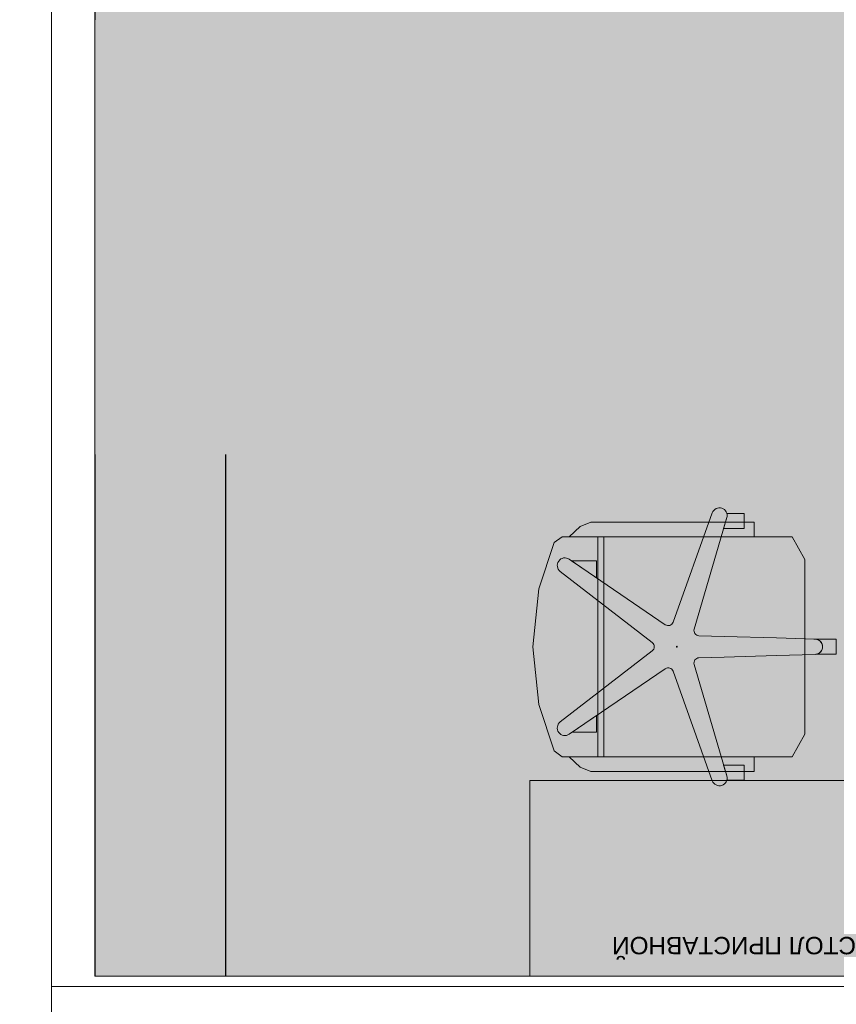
# Model space of a CAD drawing. Header units: millimetres. Extents: x -714384 to 30604203, y -92609 to 65084.
# Tile 39 of 256: x -74578 to -72700, y -36966 to -34701. Entities that reach past the tile are written whole.
import ezdxf
from ezdxf import colors
from ezdxf.entities.mleader import LeaderData, LeaderLine
from ezdxf.math import Vec2, Vec3

# ---------------------------------------------------------------- set-up
doc = ezdxf.new("R2010")
doc.units = ezdxf.units.MM
doc.linetypes.add('HIDDENX2', pattern=[19.05, 12.7, -6.35])
doc.layers.get('0').update_dxf_attribs({"lineweight": 0})
doc.layers.get('Defpoints').update_dxf_attribs({"color": 30})
doc.layers.add('00_АР_Подложка', color=7, linetype='Continuous', lineweight=0, true_color=0x9b9292)
doc.layers.add('06_АР_Мебель', color=4, linetype='Continuous', lineweight=9)
doc.layers.add('21_АР_Штриховка', color=47, linetype='Continuous', lineweight=5)
doc.styles.add('_ТЕКСТОВЫЙ', font='arial.ttf', dxfattribs={"width": 0.8})
doc.styles.add('HVAC_AEP', font='arial.ttf')
doc.styles.get("Standard").update_dxf_attribs({"font": 'arial.ttf'})

# ---------------------------------------------------------------- blocks, each defined once
blk = doc.blocks.new('*T195')
at = {"color": 0, "linetype": 'ByBlock', "lineweight": -2, "transparency": 16777216}
for p, q in [((0, 0), (8500, 0)), ((0, 0), (0, -27939.3)), ((8500, 0), (8500, -27939.3)), ((0, -469.7), (8500, -469.7)), ((4500, -469.7), (4500, -27939.3)), ((0, -4969.7), (8500, -4969.7)), ((0, -9469.7), (8500, -9469.7)), ((0, -13269.7), (8500, -13269.7)), ((0, -16669.7), (8500, -16669.7)), ((0, -20469.7), (8500, -20469.7)), ((0, -24269.7), (8500, -24269.7)), ((0, -26370.4), (8500, -26370.4)), ((0, -27939.3), (8500, -27939.3))]:
    blk.add_line(p, q, dxfattribs=at)
at = {"color": 0, "lineweight": 15, "transparency": 16777216, "style": 'HVAC_AEP'}
for s, insert, char_height, width, attachment_point in [('{\\H0.83333x;\\C256;Готовые блоки (Барьеры, АРМ, Почтальоны)}', (4250, -234.8), 300, 8497, 5), ('{\\fCalibri|b0|i0|c204|p34;\\C256;Группа блоков 1200\\P\\PПо невозможности разместить стандартный барьер для приёма посылок, применить откидную столешницу для МГН}', (4550, -2719.7), 250, 3900, 4), ('{\\fCalibri|b0|i0|c204|p34;\\C256;Группа блоков 1400\\P\\PПо невозможности разместить стандартный барьер для приёма посылок, применить откидную столешницу для МГН}', (4550, -7219.7), 250, 3900, 4), ('{\\fCalibri|b0|i0|c204|p34;\\C256;Группа блоков \\P\\PПочта банк 1400}', (4550, -11369.7), 250, 3900, 4), ('{\\fCalibri|b0|i0|c204|p34;\\C256;Группа блоков \\P\\PПочта банк 1200}', (4550, -14969.7), 250, 3900, 4), ('{\\C256;ГРУППА МЕБЕЛИ ЦСУ (ЦЕНТР СОЦИАЛЬНЫХ УСЛУГ)\\P\\PЕсли не помещается в кабинете можно установить в клиентском зале }', (4550, -18569.7), 250, 3900, 4), ('{\\C256;ГРУППА МЕБЕЛИ ЦСУ (ЦЕНТР СОЦИАЛЬНЫХ УСЛУГ)\\P\\P\\fCalibri|b0|i0|c204|p34;Если нет места на стол 1400 ставим выноску на стол МГН 1200}', (4550, -22369.7), 250, 3900, 4)]:
    blk.add_mtext(s, dxfattribs=dict(at, insert=insert, char_height=char_height, width=width, attachment_point=attachment_point))
blk = doc.blocks.new('*U1374')
at = {"layer": 'Defpoints', "color": 251}
blk.add_line((1200, 2700), (0, 2700), dxfattribs=at)
blk = doc.blocks.new('Стол приставной')
at = {"layer": '00_АР_Подложка'}
for p, q in [((0, 0), (800, 0)), ((0, -450), (0, 0)), ((800, 0), (800, -450)), ((800, -450), (0, -450))]:
    blk.add_line(p, q, dxfattribs=at)
at = {"layer": '06_АР_Мебель'}
for p, q in [((0, 0), (800, 0)), ((0, -450), (0, 0)), ((800, 0), (800, -450)), ((800, -450), (0, -450))]:
    blk.add_line(p, q, dxfattribs=at)
at = {"flags": 1}
for tag, p in [('КОД_ОБОРУДОВАНИЯ', (421.6, 85)), ('ДОП_ИНФОРМАЦИЯ', (421.6, 32.8)), ('ДОГОВОР', (1036.9, -43.5))]:
    blk.add_attdef(tag, p, '', height=25, dxfattribs=at)
at = {"layer": '06_АР_Мебель', "insert": (50, -50), "char_height": 40, "attachment_point": 1}
blk.add_mtext_dynamic_manual_height_columns('{\\C7;СТОЛ ПРИСТАВНОЙ}', width=700, gutter_width=12.5, heights=[0], dxfattribs=at)
blk = doc.blocks.new('Кресло рабочее')
at = {"layer": '00_АР_Подложка'}
for p, q in [((17.6, 0), (-17.6, 0)), ((-17.6, 0), (-17.6, -51.8)), ((17.6, -46.4), (17.6, 0)), ((-17.5, -48.3), (-20.1, -137.3)), ((-17.6, -51.8), (-17.5, -48.3)), ((20.3, -137.3), (17.7, -48.3)), ((-200.6, -72.3), (-252.8, -101.5)), ((201.2, -72.3), (-200.6, -72.3)), ((253.4, -101.5), (201.2, -72.3)), ((-252.8, -101.5), (-253, -623.3)), ((253.2, -630.2), (253.4, -101.5)), ((-23.6, -257.3), (-20.1, -137.3)), ((20.3, -137.3), (23.8, -257.3)), ((-252.8, -188.4), (-286.8, -188.4)), ((-286.8, -188.4), (-286.8, -564.2)), ((-252.7, -613.8), (-252.8, -188.4)), ((253.3, -188.4), (253.2, -613.8)), ((287.4, -188.4), (253.3, -188.4)), ((287.4, -564.2), (287.4, -188.4)), ((-286.8, -211.3), (-306.7, -211.3)), ((-306.7, -211.3), (-306.7, -251.4)), ((-271.9, -211.3), (-286.8, -211.3)), ((-271.9, -258.8), (-271.9, -211.3)), ((287.4, -211.3), (272.5, -211.3)), ((272.5, -211.3), (272.5, -258.8)), ((307.3, -211.3), (287.4, -211.3)), ((307.3, -251.4), (307.3, -211.3)), ((-296.9, -251.5), (-271.9, -258.8)), ((-40.6, -326.7), (-296.9, -251.5)), ((-23.6, -257.3), (-25.3, -315.5)), ((25.5, -315.5), (23.8, -257.3)), ((297.4, -251.5), (40.8, -326.7)), ((272.5, -258.8), (297.4, -251.5)), ((-307.8, -285), (-307.8, -285)), ((-307.8, -285), (-56.3, -375)), ((56.5, -375), (308.3, -285)), ((-50.4, -392.9), (-201.2, -613.8)), ((201.5, -613.8), (50.7, -392.9)), ((-172.7, -634.5), (-9.3, -422.8)), ((9.6, -422.8), (173, -634.5)), ((253.4, -534.1), (-252.8, -534.1)), ((-286.8, -564.2), (-276.7, -588.5)), ((-252.8, -548.4), (253.4, -548.4)), ((-197.5, -608.3), (-158.2, -550.8)), ((-158.2, -550.8), (-197.5, -550.8)), ((-197.5, -550.8), (-197.5, -608.3)), ((197, -550.8), (158.5, -550.8)), ((158.5, -550.8), (197, -607.2)), ((197, -607.2), (197, -550.8)), ((277.2, -588.5), (287.4, -564.2)), ((-276.7, -588.5), (-252.7, -613.8)), ((253.2, -613.8), (277.2, -588.5)), ((-253, -623.3), (-253, -630.2)), ((-253, -630.2), (-239.6, -648.3)), ((239.8, -648.3), (253.2, -630.2)), ((-239.6, -648.3), (-133, -683.5)), ((133.3, -683.5), (239.8, -648.3)), ((-133, -683.5), (0.1, -697.6)), ((0.1, -697.6), (133.3, -683.5))]:
    blk.add_line(p, q, dxfattribs=at)
blk.add_circle((0.1, -366.6), 1, dxfattribs=at)
for centre, radius, start, end in [((0.1, -48.8), 17.6, 7.6113, 178.3319), ((0.1, -48.8), 17.6, 1.6681, 178.3319), ((-301.8, -268.4), 17.6, 73.65, 250.3318), ((-301.8, -268.4), 17.6, 73.6499, 106.1566), ((302.4, -268.4), 17.6, 73.8435, 106.3319), ((302.4, -268.4), 17.6, 289.6681, 106.3319), ((-37.2, -315.2), 11.9, 253.6499, 358.3319), ((37.5, -315.2), 11.9, 181.6681, 286.3319), ((-60.3, -386.2), 11.9, 325.6681, 70.3101), ((60.5, -386.2), 11.9, 109.6681, 214.3319), ((0.1, -430.1), 11.9, 37.6681, 142.3319), ((-186.7, -623.7), 17.6, 145.6681, 322.3319), ((186.9, -623.7), 17.6, 217.6681, 34.3319)]:
    blk.add_arc(centre, radius, start, end, dxfattribs=at)
blk.add_point((0.1, -366.6), dxfattribs=at)
at = {"layer": '06_АР_Мебель'}
for p, q in [((17.6, 0), (-17.6, 0)), ((-17.6, 0), (-17.6, -51.8)), ((17.6, -46.4), (17.6, 0)), ((-17.5, -48.3), (-20.1, -137.3)), ((-17.6, -51.8), (-17.5, -48.3)), ((20.3, -137.3), (17.7, -48.3)), ((-200.6, -72.3), (-252.8, -101.5)), ((201.2, -72.3), (-200.6, -72.3)), ((253.4, -101.5), (201.2, -72.3)), ((-252.8, -101.5), (-253, -623.3)), ((253.2, -630.2), (253.4, -101.5)), ((-23.6, -257.3), (-20.1, -137.3)), ((20.3, -137.3), (23.8, -257.3)), ((-252.8, -188.4), (-286.8, -188.4)), ((-286.8, -188.4), (-286.8, -564.2)), ((-252.7, -613.8), (-252.8, -188.4)), ((253.3, -188.4), (253.2, -613.8)), ((287.4, -188.4), (253.3, -188.4)), ((287.4, -564.2), (287.4, -188.4)), ((-286.8, -211.3), (-306.7, -211.3)), ((-306.7, -211.3), (-306.7, -251.4)), ((-271.9, -211.3), (-286.8, -211.3)), ((-271.9, -258.8), (-271.9, -211.3)), ((287.4, -211.3), (272.5, -211.3)), ((272.5, -211.3), (272.5, -258.8)), ((307.3, -211.3), (287.4, -211.3)), ((307.3, -251.4), (307.3, -211.3)), ((-296.9, -251.5), (-271.9, -258.8)), ((-40.6, -326.7), (-296.9, -251.5)), ((-23.6, -257.3), (-25.3, -315.5)), ((25.5, -315.5), (23.8, -257.3)), ((297.4, -251.5), (40.8, -326.7)), ((272.5, -258.8), (297.4, -251.5)), ((-307.8, -285), (-307.8, -285)), ((-307.8, -285), (-56.3, -375)), ((56.5, -375), (308.3, -285)), ((-50.4, -392.9), (-201.2, -613.8)), ((201.5, -613.8), (50.7, -392.9)), ((-172.7, -634.5), (-9.3, -422.8)), ((9.6, -422.8), (173, -634.5)), ((253.4, -534.1), (-252.8, -534.1)), ((-286.8, -564.2), (-276.7, -588.5)), ((-252.8, -548.4), (253.4, -548.4)), ((-197.5, -608.3), (-158.2, -550.8)), ((-158.2, -550.8), (-197.5, -550.8)), ((-197.5, -550.8), (-197.5, -608.3)), ((197, -550.8), (158.5, -550.8)), ((158.5, -550.8), (197, -607.2)), ((197, -607.2), (197, -550.8)), ((277.2, -588.5), (287.4, -564.2)), ((-276.7, -588.5), (-252.7, -613.8)), ((253.2, -613.8), (277.2, -588.5)), ((-253, -623.3), (-253, -630.2)), ((-253, -630.2), (-239.6, -648.3)), ((239.8, -648.3), (253.2, -630.2)), ((-239.6, -648.3), (-133, -683.5)), ((133.3, -683.5), (239.8, -648.3)), ((-133, -683.5), (0.1, -697.6)), ((0.1, -697.6), (133.3, -683.5))]:
    blk.add_line(p, q, dxfattribs=at)
blk.add_circle((0.1, -366.6), 1, dxfattribs=at)
for centre, radius, start, end in [((0.1, -48.8), 17.6, 7.6113, 178.3319), ((0.1, -48.8), 17.6, 1.6681, 178.3319), ((-301.8, -268.4), 17.6, 73.65, 250.3318), ((-301.8, -268.4), 17.6, 73.6499, 106.1566), ((302.4, -268.4), 17.6, 73.8435, 106.3319), ((302.4, -268.4), 17.6, 289.6681, 106.3319), ((-37.2, -315.2), 11.9, 253.6499, 358.3319), ((37.5, -315.2), 11.9, 181.6681, 286.3319), ((-60.3, -386.2), 11.9, 325.6681, 70.3101), ((60.5, -386.2), 11.9, 109.6681, 214.3319), ((0.1, -430.1), 11.9, 37.6681, 142.3319), ((-186.7, -623.7), 17.6, 145.6681, 322.3319), ((186.9, -623.7), 17.6, 217.6681, 34.3319)]:
    blk.add_arc(centre, radius, start, end, dxfattribs=at)
blk.add_point((0.1, -366.6), dxfattribs=at)
at = {"flags": 1}
for tag, p in [('КОД_ОБОРУДОВАНИЯ', (56.2, 11.7)), ('ДОП_ИНФОРМАЦИЯ', (56.2, -40.5)), ('ДОГОВОР', (291.3, -99.7))]:
    blk.add_attdef(tag, p, '', height=25, dxfattribs=at)
blk = doc.blocks.new('*U1370')
at = {"layer": 'Defpoints', "color": 251}
for p, q in [((1200, 2700), (0, 2700)), ((1200, 2400), (0, 2400))]:
    blk.add_line(p, q, dxfattribs=at)
at = {"lineweight": 0, "rotation": 90}
blk.add_blockref('Стол приставной', (0, 900), dxfattribs=at)
at = {"rotation": 180}
blk.add_blockref('Кресло рабочее', (757.6, 995.5), dxfattribs=at)
blk = doc.blocks.new('_Dot')
at = {"color": 0, "linetype": 'ByBlock', "lineweight": -2}
blk.add_line((-0.5, 0), (-1, 0), dxfattribs=at)
at = {"color": 0, "linetype": 'ByBlock', "const_width": 0.5}
blk.add_lwpolyline([(-0.25, 0, 1), (0.25, 0, 1)], format="xyb", close=True, dxfattribs=at)

msp = doc.modelspace()

# ---------------------------------------------------------------- hatches: boundary and pattern name
at = {"layer": '21_АР_Штриховка', "lineweight": 0, "true_color": 0xa9ba9a}
h = msp.add_hatch(color=253, dxfattribs=at)
h.dxf.hatch_style = 1
h.paths.add_polyline_path([(-71704.8, -32469), (-74404.8, -32469), (-74404.8, -36900.6), (-71704.8, -36900.6)])

# ---------------------------------------------------------------- linework, layer by layer
at = {"layer": '21_АР_Штриховка'}
msp.add_lwpolyline([(-71704.8, -32469), (-74404.8, -32469), (-74404.8, -36900.6), (-71704.8, -36900.6)], close=True, dxfattribs=at)

# ---------------------------------------------------------------- block references
msp.add_blockref('*T195', (-74504.5, -27455.1))
at = {"rotation": 90}
for name, p in [('*U1374', (-71704.8, -34700.6)), ('*U1370', (-71704.8, -36900.6))]:
    msp.add_blockref(name, p, dxfattribs=at)

# ---------------------------------------------------------------- leaders
at = {"color": 162, "linetype": 'HIDDENX2', "lineweight": 30, "ltscale": 15, "true_color": 0x002eb8}
ml = msp.add_multileader_mtext('Standard', dxfattribs=at)
ml.set_content('\\pxi-3,l4,t4;Модуль Тип 1.1', color=(0, 46, 184), style='_ТЕКСТОВЫЙ')
ml.set_leader_properties(lineweight=0)
ml.set_arrow_properties(name='DOT')
ml.build(insert=Vec2(0, 0))
ml.multileader.update_dxf_attribs({"text_left_attachment_type": 6, "text_right_attachment_type": 6, "dogleg_length": 0.36, "arrow_head_size": 50, "scale": 100})
ctx = ml.context
ctx.base_point, ctx.scale, ctx.char_height, ctx.arrow_head_size, ctx.landing_gap_size, ctx.plane_origin = Vec3(65996.7, -36931.4), 100, 250, 50, 100, Vec3(52171.1, -31780.7)
ctx.left_attachment, ctx.right_attachment, ctx.text_align_type, ctx.attachment_type = 6, 6, 1, 2
notes = []
notes.append((ctx, [(0, (0, 0, 0), (0, 0), (1, 0), 1, [])]))
ctx.mtext.insert, ctx.mtext.width, ctx.mtext.defined_height, ctx.mtext.alignment, ctx.mtext.flow_direction = Vec3(67071.2, -36607.9), 6846.369, 600.4, 2, 5
ml = msp.add_multileader_mtext('Standard', dxfattribs=at)
ml.set_content('\\pxi-3,l4,t4;Модуль Тип 1.2', color=(0, 46, 184), style='_ТЕКСТОВЫЙ')
ml.set_leader_properties(lineweight=0)
ml.set_arrow_properties(name='DOT')
ml.build(insert=Vec2(0, 0))
ml.multileader.update_dxf_attribs({"text_left_attachment_type": 6, "text_right_attachment_type": 6, "dogleg_length": 0.36, "arrow_head_size": 50, "scale": 100})
ctx = ml.context
ctx.base_point, ctx.scale, ctx.char_height, ctx.arrow_head_size, ctx.landing_gap_size, ctx.plane_origin = Vec3(65992.3, -39013.3), 100, 250, 50, 100, Vec3(52166.7, -33862.6)
ctx.left_attachment, ctx.right_attachment, ctx.text_align_type, ctx.attachment_type = 6, 6, 1, 2
notes.append((ctx, [(0, (0, 0, 0), (0, 0), (1, 0), 1, [])]))
ctx.mtext.insert, ctx.mtext.width, ctx.mtext.defined_height, ctx.mtext.alignment, ctx.mtext.flow_direction = Vec3(67085.1, -38689.8), 6846.369, 600.4, 2, 5
for ctx, leaders in notes:
    for number, flags, end, landing, length, lines in leaders:
        leader = LeaderData()
        leader.index, (leader.has_last_leader_line, leader.has_dogleg_vector, leader.attachment_direction) = number, flags
        leader.last_leader_point, leader.dogleg_vector, leader.dogleg_length = Vec3(end), Vec3(landing), length
        for number, points, colour, breaks in lines:
            line = LeaderLine()
            line.index, line.vertices, line.color, line.breaks = number, Vec3.list(points), colors.encode_raw_color(colour), breaks
            leader.lines.append(line)
        ctx.leaders.append(leader)

doc.saveas('drawing.dxf')
